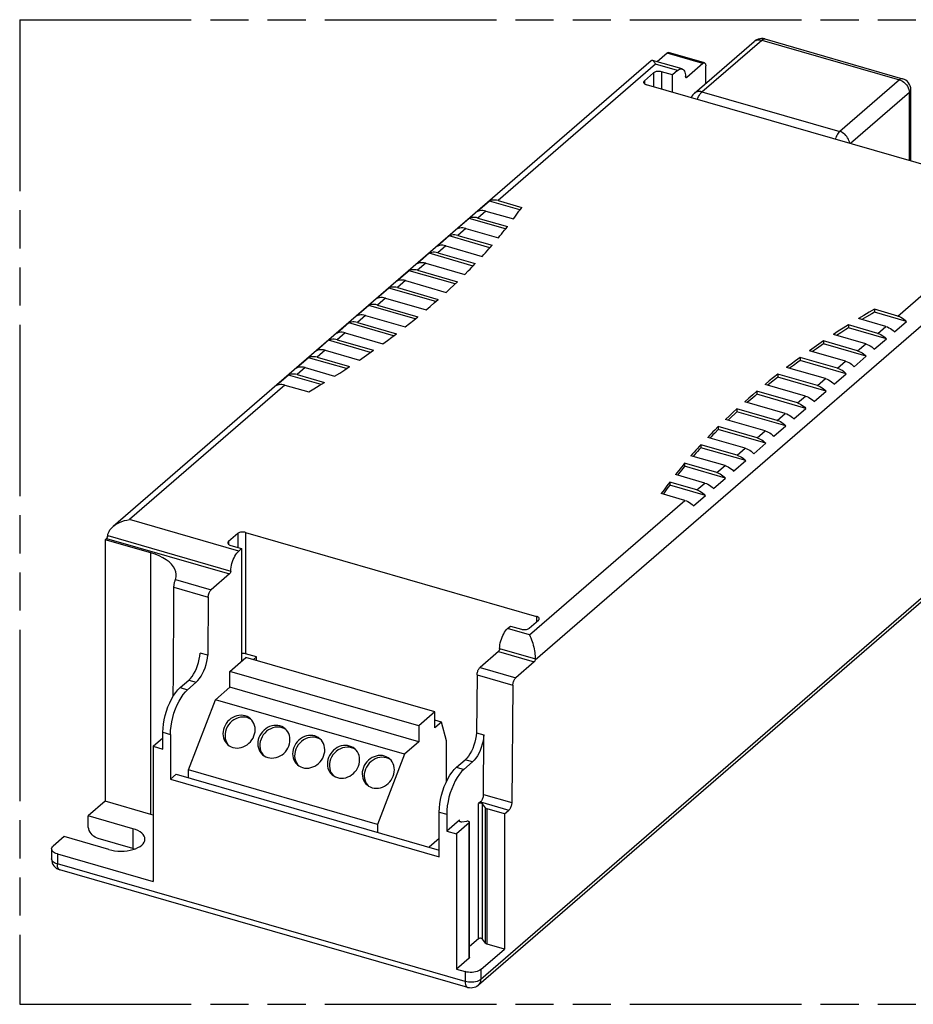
# Model space of a CAD drawing. Header units: millimetres. Extents: x 0 to 210, y 0 to 297.
# Tile 4 of 7: x 50 to 95, y 208 to 258. Entities that reach past the tile are written whole.
import ezdxf

# ---------------------------------------------------------------- set-up
doc = ezdxf.new("R2010")
doc.units = ezdxf.units.MM
doc.header["$LTSCALE"] = 19.36
doc.linetypes.add('PHANTOM', pattern=[0.8, 0.45, -0.05, 0.1, -0.05, 0.1, -0.05])
doc.layers.get('0').update_dxf_attribs({"linetype": 'CONTINUOUS'})
doc.layers.add('DEFAULT_3', color=7, linetype='PHANTOM')
doc.layers.add('Z_AXIS', color=7, linetype='CONTINUOUS')

msp = doc.modelspace()

# ---------------------------------------------------------------- linework, layer by layer
at = {"color": 7, "linetype": 'Continuous'}
for p, q in [((84.38257, 253.95514), (87.41417, 256.58058)), ((87.95753, 256.7), (94.9503, 254.68136)), ((84.88931, 255.48445), (83.0717, 256.00915)), ((82.1862, 255.59871), (54.86744, 231.93997)), ((82.99085, 255.98153), (82.48459, 255.5431)), ((83.26099, 254.87402), (82.70561, 255.03435)), ((83.52277, 255.10073), (83.26099, 254.87402)), ((84.80846, 255.45683), (83.98826, 254.74651)), ((84.96411, 254.45877), (84.9552, 255.3347)), ((82.30741, 254.981), (81.84101, 254.57708)), ((83.26114, 253.99883), (83.26099, 254.87402)), ((83.93287, 254.77296), (83.93108, 254.7905)), ((96.70724, 250.11728), (81.94771, 254.37799)), ((95.3716, 250.50284), (95.3716, 254.12123)), ((106.35364, 237.17349), (73.41414, 208.64705)), ((61.19841, 231.5889), (60.73201, 231.18499)), ((61.59661, 231.64225), (76.35614, 227.38154)), ((60.83871, 230.98589), (61.39409, 230.82556)), ((61.24743, 230.69855), (61.39409, 230.82556)), ((61.39409, 230.82556), (61.39409, 225.10466)), ((59.70089, 228.35383), (59.67147, 225.40952)), ((75.99643, 226.77853), (76.46283, 227.18244)), ((74.89619, 226.75849), (75.04285, 226.88551)), ((75.04285, 226.88551), (75.59824, 226.72518)), ((59.67147, 225.40952), (59.29281, 225.51883)), ((60.79546, 224.58624), (61.61166, 225.29308)), ((62.15199, 225.32223), (61.59661, 225.48256)), ((71.20462, 222.52383), (61.61166, 225.29308)), ((62.15199, 225.32223), (61.99166, 225.18339)), ((62.15199, 225.13711), (62.15199, 225.32223)), ((60.79546, 223.77841), (60.79546, 224.58624)), ((70.38842, 221.81699), (60.79546, 224.58624)), ((58.27533, 223.7654), (58.71524, 224.14638)), ((58.65399, 223.65609), (59.0939, 224.03707)), ((73.34965, 224.41377), (73.32024, 221.46946)), ((60.06671, 223.14729), (60.79546, 223.77841)), ((70.38842, 221.00916), (60.79546, 223.77841)), ((58.69666, 219.5878), (60.06671, 223.14729)), ((69.65967, 220.37804), (60.06671, 223.14729)), ((71.20462, 222.52383), (70.38842, 221.81699)), ((71.20462, 221.71601), (71.20462, 222.52383)), ((61.78294, 222.19809), (61.67735, 222.23797)), ((71.5436, 222.00957), (71.20462, 222.10742)), ((71.5436, 222.00957), (71.20462, 221.71601)), ((71.78762, 221.05965), (71.5436, 222.00957)), ((63.55006, 221.68796), (63.44448, 221.72785)), ((70.38842, 221.81699), (70.38842, 221.00916)), ((57.40083, 220.63507), (57.40083, 221.49338)), ((57.77949, 221.38407), (57.77949, 219.11205)), ((65.31719, 221.17784), (65.2116, 221.21772)), ((70.38842, 221.00916), (69.65967, 220.37804)), ((71.78762, 218.97668), (71.78762, 221.05965)), ((73.32024, 221.46946), (73.69638, 221.36088)), ((73.66618, 218.3375), (73.69638, 221.36088)), ((56.89593, 220.78081), (57.40083, 220.63506)), ((67.08431, 220.66771), (66.97873, 220.7076)), ((69.65967, 220.37804), (68.28962, 216.81855)), ((68.85144, 220.15759), (68.74585, 220.19747)), ((72.30276, 219.71603), (72.74267, 220.09701)), ((58.69666, 219.18388), (58.69666, 219.5878)), ((68.28962, 216.81855), (58.69666, 219.5878)), ((73.11882, 219.98842), (72.67891, 219.60745)), ((57.77949, 219.11205), (58.07099, 219.3645)), ((58.07099, 219.3645), (71.42788, 215.50869)), ((73.52045, 217.96325), (73.41207, 217.86939)), ((71.42825, 215.17199), (71.42573, 217.44474)), ((72.4529, 217.03873), (71.8044, 216.47711)), ((71.80441, 217.33543), (71.80441, 216.47711)), ((68.28962, 216.81855), (68.28962, 216.41463)), ((71.42722, 216.10251), (70.91312, 215.65729)), ((71.8044, 216.47711), (72.30929, 216.33136)), ((51.74887, 215.5684), (51.74887, 215.0635)), ((72.87078, 208.52762), (52.17018, 214.50337))]:
    msp.add_line(p, q, dxfattribs=at)
at = {"color": 9, "linetype": 'Continuous'}
for p, q in [((84.76424, 254.01933), (87.79584, 256.64476)), ((87.79584, 256.64476), (94.7886, 254.62613)), ((84.80846, 255.45683), (82.99085, 255.98153)), ((83.52277, 255.10073), (82.412, 255.42138)), ((82.70561, 255.03435), (82.70561, 254.1592)), ((81.84101, 254.57708), (81.84101, 254.43221)), ((82.30741, 254.981), (82.30741, 254.27415)), ((83.93572, 254.76168), (83.98826, 254.74651)), ((94.7886, 254.62613), (91.757, 252.00069)), ((84.76424, 254.01933), (91.757, 252.00069)), ((95.3716, 254.1211), (95.3716, 254.12123)), ((95.29349, 253.97548), (92.30562, 251.38791)), ((95.29349, 250.52539), (95.29349, 253.97548)), ((106.47687, 237.46845), (73.53737, 208.942)), ((61.19841, 231.5889), (61.19841, 230.88205)), ((61.59661, 231.64225), (61.59661, 225.48256)), ((60.73201, 231.18499), (60.73201, 231.04012)), ((76.35614, 227.38154), (76.35614, 227.09004)), ((58.71524, 224.14638), (59.09391, 224.03706)), ((58.27533, 223.7654), (58.654, 223.65609)), ((57.40083, 221.49338), (57.77949, 221.38407)), ((73.11882, 219.98842), (72.74015, 220.09774)), ((72.30024, 219.71676), (72.67891, 219.60745)), ((73.66618, 218.3375), (75.10765, 217.92138)), ((73.41207, 211.00285), (73.41207, 217.86939)), ((73.52045, 217.96325), (74.96192, 217.54714)), ((71.42573, 217.44474), (71.8044, 217.33543)), ((72.4529, 216.98124), (72.4529, 217.03873)), ((51.74909, 215.04746), (51.74887, 215.0635)), ((72.74098, 208.83531), (52.04037, 214.81106))]:
    msp.add_line(p, q, dxfattribs=at)
at = {"color": 7, "linetype": 'Continuous'}
for points in [[(87.69952, 256.71486), (87.61468, 256.69401), (87.5337, 256.66061), (87.45907, 256.61577), (87.41411, 256.58052)], [(87.95753, 256.7), (87.87309, 256.71773), (87.78651, 256.7228), (87.69952, 256.71486)], [(82.99085, 255.98153), (83.01366, 255.99812), (83.0354, 256.00803), (83.05632, 256.01127), (83.07169, 256.00914)], [(82.70561, 255.03435), (82.66378, 255.04426), (82.62047, 255.05069), (82.57511, 255.05364), (82.52939, 255.05307), (82.48443, 255.04887), (82.4413, 255.04127), (82.40113, 255.03033), (82.36481, 255.01644), (82.33372, 255.00004), (82.30741, 254.981)], [(83.52378, 255.10043), (83.57533, 255.13935), (83.62529, 255.16613), (83.67402, 255.18083), (83.72042, 255.18326), (83.75013, 255.17771)], [(83.75013, 255.17771), (83.76367, 255.17309), (83.80319, 255.15076), (83.83824, 255.11634), (83.86839, 255.07066), (83.89304, 255.01417), (83.91194, 254.948), (83.92456, 254.87361), (83.93108, 254.7905)], [(84.80948, 255.45654), (84.83229, 255.47313), (84.85403, 255.48304), (84.87495, 255.48628), (84.89032, 255.48415)], [(84.89032, 255.48415), (84.89432, 255.48284), (84.91161, 255.47256), (84.92648, 255.45594), (84.93849, 255.43315), (84.94745, 255.40494), (84.95298, 255.37222), (84.9552, 255.3347)], [(81.84101, 254.57708), (81.82118, 254.55617), (81.80833, 254.53451), (81.80243, 254.51183), (81.80201, 254.50421)], [(81.80201, 254.50421), (81.80356, 254.48897), (81.81196, 254.46649), (81.82716, 254.44493), (81.84904, 254.42485), (81.87683, 254.40668), (81.90962, 254.39114), (81.94771, 254.37799)], [(83.95694, 254.73522), (83.94935, 254.73903), (83.94212, 254.74705), (83.93651, 254.75854), (83.93287, 254.77296)], [(83.98927, 254.74622), (83.97816, 254.7385), (83.9678, 254.73472), (83.95804, 254.73494), (83.95694, 254.73522)], [(95.3716, 254.1211), (95.37138, 254.13727), (95.36195, 254.22685), (95.33876, 254.31413), (95.30217, 254.39715), (95.25279, 254.47396), (95.19163, 254.54249), (95.11996, 254.60091), (95.03955, 254.64746), (94.95041, 254.68133)], [(84.38243, 253.95502), (84.34787, 253.92252), (84.29783, 253.86423), (84.2557, 253.79953), (84.22234, 253.72948), (84.21996, 253.72204)], [(61.59661, 231.64225), (61.55477, 231.65217), (61.51146, 231.65859), (61.46611, 231.66154), (61.42039, 231.66098), (61.37543, 231.65678), (61.33229, 231.64918), (61.29213, 231.63824), (61.2558, 231.62434), (61.22472, 231.60795), (61.19841, 231.5889)], [(60.73201, 231.18499), (60.71218, 231.16407), (60.69933, 231.14242), (60.69342, 231.11974), (60.69301, 231.11211)], [(60.69301, 231.11211), (60.69455, 231.09688), (60.70295, 231.0744), (60.71816, 231.05283), (60.74004, 231.03275), (60.76783, 231.01459), (60.80062, 230.99905), (60.83871, 230.98589)], [(76.50183, 227.25532), (76.50029, 227.27055), (76.49189, 227.29303), (76.47669, 227.3146), (76.4548, 227.33468), (76.42701, 227.35284), (76.39423, 227.36839), (76.35614, 227.38154)], [(76.46283, 227.18244), (76.48266, 227.20336), (76.49552, 227.22501), (76.50142, 227.24769), (76.50183, 227.25532)], [(75.59824, 226.72518), (75.64007, 226.71526), (75.68338, 226.70884), (75.72873, 226.70589), (75.77446, 226.70645), (75.81942, 226.71065), (75.86255, 226.71825), (75.90271, 226.72919), (75.93904, 226.74309), (75.97012, 226.75948), (75.99643, 226.77853)], [(58.71524, 224.14638), (58.79963, 224.23026), (58.88058, 224.33103), (58.95888, 224.44995), (59.03222, 224.58318), (59.09893, 224.72838), (59.15786, 224.88225), (59.20753, 225.04196), (59.2472, 225.20367), (59.27547, 225.36204), (59.29281, 225.51883)], [(61.59661, 225.48256), (61.54348, 225.49445), (61.4889, 225.50084), (61.4318, 225.50169), (61.39409, 225.49863)], [(59.0939, 224.03707), (59.17829, 224.12095), (59.25925, 224.22172), (59.33754, 224.34064), (59.41088, 224.47387), (59.47759, 224.61907), (59.53652, 224.77294), (59.58619, 224.93265), (59.62587, 225.09436), (59.65414, 225.25273), (59.67147, 225.40952)], [(57.40083, 221.49338), (57.40853, 221.69941), (57.43063, 221.91122), (57.46749, 222.13069), (57.51799, 222.35219), (57.58162, 222.57193), (57.65697, 222.78624), (57.74303, 222.99128), (57.83808, 223.1838), (57.94071, 223.36016), (58.04899, 223.51778), (58.16023, 223.65238), (58.27533, 223.7654)], [(57.77949, 221.38407), (57.7872, 221.5901), (57.80929, 221.80191), (57.84615, 222.02138), (57.89665, 222.24288), (57.96028, 222.46262), (58.03563, 222.67693), (58.12169, 222.88197), (58.21674, 223.07449), (58.31937, 223.25085), (58.42766, 223.40847), (58.5389, 223.54307), (58.65399, 223.65609)], [(61.57429, 222.32723), (61.47189, 222.34893), (61.36774, 222.35644), (61.26093, 222.34965), (61.1542, 222.32892), (61.04938, 222.29424), (60.94821, 222.24654), (60.85253, 222.18633), (60.76382, 222.11492), (60.6838, 222.03328), (60.6136, 221.94303), (60.55468, 221.84552), (60.50777, 221.74257), (60.47398, 221.63584), (60.45355, 221.52722), (60.44719, 221.41854), (60.45464, 221.31164), (60.47614, 221.20842), (60.51096, 221.11053), (60.55886, 221.01981), (60.61868, 220.9376), (60.69268, 220.86296)], [(61.67735, 222.23797), (61.56525, 222.26093), (61.45146, 222.26703), (61.33481, 222.25608), (61.21882, 222.22865), (61.10592, 222.18482), (60.99828, 222.12596), (60.89828, 222.0528), (60.80771, 221.96726), (60.72871, 221.87071), (60.66254, 221.76541), (60.61095, 221.65329), (60.57454, 221.53678), (60.55453, 221.41816), (60.55083, 221.29987), (60.56402, 221.18437), (60.59334, 221.07388), (60.63867, 220.97086), (60.69862, 220.87713), (60.7498, 220.82011)], [(60.95593, 220.72067), (61.05833, 220.69897), (61.16247, 220.69145), (61.26928, 220.69824), (61.37602, 220.71897), (61.48083, 220.75366), (61.582, 220.80135), (61.67768, 220.86157), (61.76639, 220.93297), (61.84642, 221.01462), (61.91662, 221.10487), (61.97553, 221.20238), (62.02245, 221.30532), (62.05624, 221.41205), (62.07666, 221.52068), (62.08303, 221.62935), (62.07557, 221.73625), (62.05408, 221.83947), (62.01925, 221.93736), (61.97136, 222.02809), (61.91154, 222.1103), (61.83754, 222.18494)], [(61.83754, 222.18494), (61.75977, 222.24327), (61.67124, 222.29138), (61.57429, 222.32723)], [(61.87856, 222.14356), (61.87819, 222.14384), (61.78294, 222.19809)], [(63.34142, 221.8171), (63.23902, 221.8388), (63.13487, 221.84632), (63.02806, 221.83953), (62.92132, 221.8188), (62.81651, 221.78411), (62.71534, 221.73642), (62.61966, 221.6762), (62.53095, 221.6048), (62.45093, 221.52315), (62.38072, 221.4329), (62.32181, 221.33539), (62.27489, 221.23245), (62.2411, 221.12572), (62.22068, 221.01709), (62.21431, 220.90842), (62.22177, 220.80152), (62.24326, 220.6983), (62.27809, 220.60041), (62.32598, 220.50968), (62.3858, 220.42747), (62.4598, 220.35283)], [(63.44448, 221.72785), (63.33237, 221.75081), (63.21859, 221.7569), (63.10193, 221.74595), (62.98595, 221.71853), (62.87305, 221.6747), (62.76541, 221.61583), (62.66541, 221.54268), (62.57483, 221.45713), (62.49584, 221.36058), (62.42966, 221.25529), (62.37807, 221.14316), (62.34166, 221.02665), (62.32165, 220.90803), (62.31795, 220.78974), (62.33115, 220.67424), (62.36046, 220.56376), (62.40579, 220.46073), (62.46574, 220.367), (62.51693, 220.30998)], [(62.72305, 220.21054), (62.82545, 220.18884), (62.9296, 220.18133), (63.03641, 220.18812), (63.14314, 220.20885), (63.24796, 220.24353), (63.34913, 220.29123), (63.44481, 220.35144), (63.53352, 220.42285), (63.61354, 220.50449), (63.68374, 220.59474), (63.74266, 220.69225), (63.78957, 220.7952), (63.82336, 220.90193), (63.84379, 221.01055), (63.85015, 221.11923), (63.8427, 221.22613), (63.8212, 221.32935), (63.78638, 221.42724), (63.73849, 221.51796), (63.67866, 221.60017), (63.60467, 221.67481)], [(63.60467, 221.67481), (63.52689, 221.73315), (63.43837, 221.78125), (63.34142, 221.8171)], [(63.64569, 221.63343), (63.64532, 221.63372), (63.55006, 221.68796)], [(65.10854, 221.30698), (65.00614, 221.32868), (64.90199, 221.33619), (64.79518, 221.3294), (64.68845, 221.30867), (64.58363, 221.27399), (64.48246, 221.22629), (64.38678, 221.16608), (64.29807, 221.09467), (64.21805, 221.01303), (64.14785, 220.92278), (64.08893, 220.82527), (64.04202, 220.72232), (64.00823, 220.61559), (63.9878, 220.50697), (63.98144, 220.39829), (63.98889, 220.29139), (64.01039, 220.18817), (64.04521, 220.09028), (64.09311, 219.99956), (64.15293, 219.91735), (64.22693, 219.84271)], [(65.2116, 221.21772), (65.0995, 221.24068), (64.98571, 221.24678), (64.86906, 221.23583), (64.75307, 221.2084), (64.64017, 221.16457), (64.53253, 221.10571), (64.43253, 221.03255), (64.34196, 220.94701), (64.26296, 220.85046), (64.19679, 220.74516), (64.1452, 220.63304), (64.10879, 220.51653), (64.08878, 220.39791), (64.08508, 220.27962), (64.09827, 220.16412), (64.12759, 220.05363), (64.17292, 219.95061), (64.23287, 219.85688), (64.28405, 219.79986)], [(64.49018, 219.70042), (64.59258, 219.67872), (64.69672, 219.6712), (64.80353, 219.67799), (64.91027, 219.69872), (65.01508, 219.73341), (65.11625, 219.7811), (65.21193, 219.84132), (65.30064, 219.91272), (65.38067, 219.99437), (65.45087, 220.08462), (65.50978, 220.18213), (65.5567, 220.28507), (65.59049, 220.3918), (65.61091, 220.50043), (65.61728, 220.6091), (65.60982, 220.716), (65.58833, 220.81922), (65.5535, 220.91711), (65.50561, 221.00784), (65.44579, 221.09005), (65.37179, 221.16469)], [(65.37179, 221.16469), (65.29402, 221.22302), (65.20549, 221.27113), (65.10854, 221.30698)], [(65.41281, 221.12331), (65.41244, 221.12359), (65.31719, 221.17784)], [(73.32024, 221.46946), (73.30264, 221.31128), (73.27418, 221.15216), (73.23441, 220.99049), (73.18469, 220.83116), (73.12576, 220.67758), (73.05908, 220.53268), (72.9858, 220.39974), (72.90761, 220.28111), (72.82683, 220.18062), (72.74267, 220.09701)], [(73.69638, 221.36088), (73.67878, 221.20269), (73.65032, 221.04358), (73.61055, 220.8819), (73.56083, 220.72258), (73.5019, 220.56899), (73.43522, 220.42409), (73.36195, 220.29116), (73.28376, 220.17252), (73.20297, 220.07204), (73.11882, 219.98842)], [(60.69268, 220.86296), (60.77045, 220.80462), (60.85897, 220.75652), (60.95593, 220.72067)], [(66.87567, 220.79685), (66.77327, 220.81855), (66.66912, 220.82607), (66.56231, 220.81928), (66.45557, 220.79855), (66.35076, 220.76386), (66.24959, 220.71617), (66.15391, 220.65595), (66.0652, 220.58455), (65.98518, 220.5029), (65.91497, 220.41265), (65.85606, 220.31514), (65.80914, 220.2122), (65.77535, 220.10547), (65.75493, 219.99684), (65.74856, 219.88817), (65.75602, 219.78127), (65.77751, 219.67805), (65.81234, 219.58016), (65.86023, 219.48943), (65.92005, 219.40722), (65.99405, 219.33258)], [(66.97873, 220.7076), (66.86662, 220.73056), (66.75283, 220.73665), (66.63618, 220.7257), (66.5202, 220.69828), (66.4073, 220.65445), (66.29966, 220.59558), (66.19966, 220.52243), (66.10908, 220.43688), (66.03009, 220.34033), (65.96391, 220.23504), (65.91232, 220.12291), (65.87591, 220.0064), (65.8559, 219.88778), (65.8522, 219.76949), (65.8654, 219.65399), (65.89471, 219.54351), (65.94004, 219.44048), (65.99999, 219.34675), (66.05118, 219.28973)], [(66.2573, 219.19029), (66.3597, 219.16859), (66.46385, 219.16108), (66.57066, 219.16787), (66.67739, 219.1886), (66.78221, 219.22328), (66.88338, 219.27098), (66.97906, 219.33119), (67.06777, 219.4026), (67.14779, 219.48424), (67.21799, 219.57449), (67.27691, 219.672), (67.32382, 219.77495), (67.35761, 219.88168), (67.37804, 219.9903), (67.3844, 220.09898), (67.37695, 220.20588), (67.35545, 220.3091), (67.32063, 220.40699), (67.27274, 220.49771), (67.21291, 220.57992), (67.13891, 220.65456)], [(67.13891, 220.65456), (67.06114, 220.7129), (66.97262, 220.761), (66.87567, 220.79685)], [(67.17994, 220.61318), (67.17957, 220.61347), (67.08431, 220.66771)], [(62.4598, 220.35283), (62.53757, 220.2945), (62.6261, 220.24639), (62.72305, 220.21054)], [(68.64279, 220.28673), (68.54039, 220.30843), (68.43624, 220.31594), (68.32943, 220.30915), (68.2227, 220.28842), (68.11788, 220.25374), (68.01671, 220.20604), (67.92103, 220.14583), (67.83232, 220.07442), (67.7523, 219.99278), (67.6821, 219.90253), (67.62318, 219.80502), (67.57627, 219.70207), (67.54248, 219.59534), (67.52205, 219.48672), (67.51569, 219.37804), (67.52314, 219.27114), (67.54464, 219.16792), (67.57946, 219.07003), (67.62736, 218.97931), (67.68718, 218.8971), (67.76118, 218.82246)], [(68.74585, 220.19747), (68.63375, 220.22043), (68.51996, 220.22653), (68.40331, 220.21558), (68.28732, 220.18815), (68.17442, 220.14432), (68.06678, 220.08546), (67.96678, 220.0123), (67.87621, 219.92676), (67.79721, 219.83021), (67.73104, 219.72491), (67.67945, 219.61279), (67.64304, 219.49628), (67.62303, 219.37766), (67.61933, 219.25937), (67.63252, 219.14387), (67.66184, 219.03338), (67.70717, 218.93036), (67.76712, 218.83663), (67.8183, 218.77961)], [(68.02443, 218.68017), (68.12683, 218.65847), (68.23097, 218.65095), (68.33778, 218.65774), (68.44452, 218.67847), (68.54933, 218.71316), (68.6505, 218.76085), (68.74618, 218.82107), (68.83489, 218.89247), (68.91492, 218.97412), (68.98512, 219.06437), (69.04403, 219.16188), (69.09095, 219.26482), (69.12474, 219.37155), (69.14516, 219.48018), (69.15153, 219.58885), (69.14407, 219.69575), (69.12258, 219.79897), (69.08775, 219.89686), (69.03986, 219.98759), (68.98004, 220.0698), (68.90604, 220.14444)], [(68.90604, 220.14444), (68.82827, 220.20277), (68.73974, 220.25088), (68.64279, 220.28673)], [(68.94706, 220.10306), (68.94669, 220.10334), (68.85144, 220.15759)], [(64.22693, 219.84271), (64.3047, 219.78437), (64.39322, 219.73627), (64.49018, 219.70042)], [(71.42826, 217.44401), (71.43596, 217.65004), (71.45806, 217.86185), (71.49492, 218.08132), (71.54542, 218.30282), (71.60905, 218.52256), (71.6844, 218.73687), (71.77046, 218.94191), (71.86551, 219.13443), (71.96814, 219.31079), (72.07642, 219.46841), (72.18766, 219.60301), (72.30276, 219.71603)], [(72.67891, 219.60745), (72.56381, 219.49443), (72.45257, 219.35982), (72.34429, 219.20221), (72.24166, 219.02585), (72.1466, 218.83332), (72.06054, 218.62829), (71.98519, 218.41397), (71.92157, 218.19423), (71.87106, 217.97273), (71.8342, 217.75326), (71.81211, 217.54145), (71.80441, 217.33543)], [(65.99405, 219.33258), (66.07182, 219.27425), (66.16035, 219.22614), (66.2573, 219.19029)], [(67.76118, 218.82246), (67.83895, 218.76412), (67.92747, 218.71602), (68.02443, 218.68017)], [(73.66618, 218.3375), (73.66395, 218.29612), (73.65843, 218.25383), (73.64947, 218.21011), (73.63746, 218.16652), (73.62259, 218.12413), (73.6053, 218.08391), (73.58593, 218.04692), (73.56501, 218.01392), (73.54326, 217.98617), (73.52045, 217.96325)], [(73.62261, 217.86018), (73.61038, 217.87224), (73.59404, 217.88218), (73.57304, 217.89016), (73.54908, 217.89569), (73.5232, 217.89826), (73.49682, 217.89797), (73.4713, 217.89461), (73.44784, 217.88857), (73.42831, 217.8802), (73.41207, 217.86939)], [(72.4529, 217.03873), (72.44229, 217.02629), (72.43756, 217.01364), (72.43731, 217.00958)], [(72.43731, 217.00958), (72.43883, 217.00047), (72.44577, 216.98774), (72.45846, 216.97617), (72.47586, 216.96625), (72.49741, 216.95864)], [(72.49741, 216.95864), (72.52174, 216.95353), (72.54712, 216.95143), (72.57413, 216.95216)], [(51.74887, 215.06364), (51.74909, 215.04746), (51.75852, 214.95789), (51.78171, 214.8706), (51.8183, 214.78758), (51.86768, 214.71078), (51.92884, 214.64224), (52.00051, 214.58383), (52.08092, 214.53728), (52.17006, 214.50341)], [(73.41433, 208.64722), (73.39946, 208.63475), (73.33639, 208.59024), (73.26772, 208.55432), (73.1944, 208.52769), (73.11769, 208.51101), (73.03888, 208.50479), (72.95944, 208.50935), (72.88086, 208.52481), (72.87068, 208.52765)]]:
    msp.add_lwpolyline(points, dxfattribs=at)
at = {"color": 9, "linetype": 'Continuous'}
for points in [[(87.43966, 256.60054), (87.48963, 256.6297), (87.54483, 256.65041), (87.60422, 256.6623), (87.66664, 256.66525), (87.73087, 256.65932), (87.79584, 256.64476)], [(87.79584, 256.64476), (87.84144, 256.67804), (87.88591, 256.69806), (87.92817, 256.70434), (87.95753, 256.7)], [(94.9503, 254.68136), (94.93352, 254.68481), (94.89923, 254.68416), (94.86319, 254.67391), (94.82611, 254.65441), (94.7886, 254.62613)], [(94.7886, 254.62613), (94.86758, 254.59711), (94.94462, 254.55638), (95.01782, 254.50493), (95.08537, 254.44403), (95.14561, 254.37518), (95.19707, 254.30009), (95.23846, 254.22058), (95.26878, 254.13864), (95.28728, 254.05626), (95.29349, 253.97548)], [(84.76424, 254.01933), (84.69927, 254.03389), (84.63504, 254.03982), (84.57262, 254.03687), (84.51323, 254.02497), (84.45803, 254.00427), (84.40806, 253.97511), (84.38257, 253.95514)], [(84.53659, 253.63064), (84.55811, 253.69294), (84.5929, 253.77452), (84.6319, 253.84969), (84.67416, 253.91661), (84.71863, 253.97362), (84.76424, 254.01933)], [(95.29349, 253.97548), (95.3268, 254.00918), (95.35127, 254.04493), (95.36635, 254.0822), (95.3716, 254.1211)], [(91.757, 252.00069), (91.71884, 251.96329), (91.68132, 251.91784), (91.64509, 251.86508), (91.61079, 251.80597), (91.57906, 251.74162), (91.55039, 251.67304), (91.52902, 251.6121)], [(92.25863, 251.40148), (92.2577, 251.41622), (92.24508, 251.48409), (92.22412, 251.55257), (92.19508, 251.62034), (92.15844, 251.68612), (92.11485, 251.74867), (92.06519, 251.80675), (92.01024, 251.85949), (91.95084, 251.90604), (91.88809, 251.94554), (91.8231, 251.97726), (91.757, 252.00069)], [(52.04037, 214.81106), (51.96474, 214.83706), (51.89821, 214.86868), (51.84242, 214.90513), (51.79878, 214.9455), (51.76837, 214.98875), (51.7519, 215.03383)], [(52.17006, 214.50341), (52.16118, 214.5064), (52.12625, 214.52755), (52.0964, 214.56196), (52.07235, 214.60882), (52.05473, 214.66697), (52.04398, 214.73494), (52.04037, 214.81106)], [(73.53737, 208.942), (73.48555, 208.90431), (73.42258, 208.87113), (73.35, 208.84328), (73.2696, 208.82145), (73.18337, 208.80619), (73.09342, 208.79785), (73.00196, 208.79665), (72.91126, 208.80262), (72.82355, 208.81561), (72.74098, 208.83531)], [(72.74098, 208.83531), (72.74446, 208.76045), (72.75494, 208.69301), (72.77231, 208.63473), (72.79618, 208.58747), (72.82585, 208.55267), (72.86064, 208.5311), (72.87068, 208.52765)], [(73.41433, 208.64722), (73.44176, 208.67396), (73.4831, 208.72995), (73.51319, 208.7946), (73.53133, 208.86586), (73.53737, 208.942)]]:
    msp.add_lwpolyline(points, dxfattribs=at)
at = {"layer": 'DEFAULT_3', "color": 91, "linetype": 'PHANTOM', "true_color": 0x80ff80}
for p, q in [((50.12864, 257.68), (50.12864, 207.68)), ((50.12864, 257.68), (150.12864, 257.68)), ((50.12864, 207.68), (150.12864, 207.68))]:
    msp.add_line(p, q, dxfattribs=at)
at = {"layer": 'Z_AXIS', "color": 7, "linetype": 'Continuous'}
for p, q in [((83.75015, 255.17776), (82.24636, 255.61187)), ((73.97365, 248.46697), (73.3615, 247.93684)), ((75.52419, 248.01937), (73.97365, 248.46697)), ((74.4109, 248.49222), (75.61351, 248.14506)), ((75.47438, 247.9499), (75.54429, 248.04741)), ((75.54429, 248.04741), (75.61351, 248.14506)), ((72.9534, 247.58341), (72.34125, 247.05327)), ((74.79387, 247.05211), (72.9534, 247.58341)), ((73.39065, 247.60866), (74.8914, 247.17543)), ((73.79875, 247.96208), (75.1879, 247.56107)), ((72.7785, 247.07852), (74.42766, 246.60245)), ((74.81578, 247.07959), (74.8914, 247.17543)), ((71.93315, 246.69985), (71.321, 246.16971)), ((74.00033, 246.10311), (71.93315, 246.69985)), ((72.3704, 246.72509), (74.10593, 246.22409)), ((71.75825, 246.19496), (73.60461, 245.66196)), ((74.02401, 246.13004), (74.10593, 246.22409)), ((70.9129, 245.81629), (70.30075, 245.28615)), ((73.1444, 245.17211), (70.9129, 245.81629)), ((71.35015, 245.84153), (73.25798, 245.29079)), ((70.738, 245.31139), (72.7195, 244.73939)), ((73.16983, 245.1985), (73.25798, 245.29079)), ((69.89265, 244.93272), (69.2805, 244.40259)), ((72.22669, 244.25895), (69.89265, 244.93272)), ((70.3299, 244.95797), (72.34819, 244.37534)), ((72.7195, 244.73939), (72.90155, 244.92256)), ((68.8724, 244.04916), (68.26025, 243.51902)), ((71.24758, 243.36351), (68.8724, 244.04916)), ((69.30965, 244.07441), (71.37696, 243.47763)), ((69.71775, 244.42783), (71.77281, 243.83459)), ((71.77281, 243.83459), (71.9671, 244.01417)), ((71.9671, 244.01417), (72.1589, 244.19443)), ((72.1589, 244.19443), (72.34819, 244.37534)), ((68.6975, 243.54427), (70.76481, 242.94749)), ((67.85215, 243.1656), (67.24, 242.63546)), ((70.2072, 242.48576), (67.85215, 243.1656)), ((68.2894, 243.19084), (70.34446, 242.5976)), ((70.76481, 242.94749), (70.97131, 243.12349)), ((70.97131, 243.12349), (71.17536, 243.30021)), ((71.17536, 243.30021), (71.37696, 243.47763)), ((67.67725, 242.66071), (69.69554, 242.07808)), ((70.13056, 242.42368), (70.34446, 242.5976)), ((92.97871, 242.66121), (92.71472, 242.50151)), ((94.09544, 242.10293), (92.71472, 242.50151)), ((93.11155, 242.58924), (92.88399, 242.45265)), ((93.24495, 242.81998), (92.97871, 242.66121)), ((93.51341, 242.9778), (93.24495, 242.81998)), ((93.51341, 242.9778), (93.51341, 242.82633)), ((94.70759, 242.63307), (93.51341, 242.9778)), ((95.14484, 242.35538), (93.51341, 242.82633)), ((66.8319, 242.28204), (66.21975, 241.7519)), ((69.10549, 241.62571), (66.8319, 242.28204)), ((67.26915, 242.30728), (69.25065, 241.73527)), ((69.69554, 242.07808), (69.91425, 242.2505)), ((69.91425, 242.2505), (70.13056, 242.42368)), ((91.93923, 242.01876), (91.68571, 241.85632)), ((92.19502, 242.1803), (91.93923, 242.01876)), ((93.68734, 241.74951), (92.19502, 242.1803)), ((92.19502, 242.1803), (92.19502, 242.02883)), ((94.12459, 241.47182), (92.19502, 242.02883)), ((94.53269, 241.82524), (95.14484, 242.35538)), ((66.657, 241.77714), (68.56483, 241.2264)), ((68.79579, 241.39523), (69.0244, 241.56486)), ((69.0244, 241.56486), (69.25065, 241.73527)), ((91.68571, 241.85632), (91.43446, 241.69301)), ((93.07519, 241.21937), (91.43446, 241.69301)), ((91.81218, 241.78619), (91.59559, 241.64649)), ((65.81165, 241.39847), (65.1995, 240.86834)), ((67.94216, 240.78345), (65.81165, 241.39847)), ((66.2489, 241.42372), (68.09526, 240.89072)), ((68.56483, 241.2264), (68.79579, 241.39523)), ((90.45568, 241.03326), (90.21701, 240.86637)), ((90.69668, 241.19931), (90.45568, 241.03326)), ((90.93999, 241.36452), (90.69668, 241.19931)), ((90.93999, 241.36452), (90.93999, 241.21305)), ((92.66709, 240.86594), (90.93999, 241.36452)), ((93.10434, 240.58825), (90.93999, 241.21305)), ((93.51244, 240.94168), (94.12459, 241.47182)), ((64.7914, 240.51491), (64.17925, 239.98477)), ((66.71668, 239.95913), (64.7914, 240.51491)), ((65.22865, 240.54016), (66.87781, 240.06409)), ((65.63675, 240.89358), (67.37228, 240.39258)), ((67.37228, 240.39258), (67.61559, 240.55778)), ((67.61559, 240.55778), (67.85659, 240.72383)), ((67.85659, 240.72383), (68.09526, 240.89072)), ((89.74744, 240.53069), (89.51648, 240.36186)), ((91.64684, 239.98238), (89.74744, 240.53069)), ((89.74744, 240.53069), (89.74744, 240.37923)), ((92.05494, 240.33581), (90.21701, 240.86637)), ((90.57589, 240.96492), (90.37011, 240.82218)), ((92.49219, 240.05812), (93.10434, 240.58825)), ((64.6165, 240.01002), (66.11725, 239.57679)), ((66.62656, 239.90077), (66.87781, 240.06409)), ((89.28787, 240.19224), (89.06162, 240.02182)), ((91.03469, 239.45224), (89.06162, 240.02182)), ((89.40188, 240.12568), (89.20678, 239.97992)), ((89.51648, 240.36186), (89.28787, 240.19224)), ((92.08409, 239.70469), (89.74744, 240.37923)), ((63.77115, 239.63135), (63.159, 239.10121)), ((65.42828, 239.15298), (63.77115, 239.63135)), ((64.2084, 239.65659), (65.59755, 239.25558)), ((66.11725, 239.57679), (66.37304, 239.73833)), ((66.37304, 239.73833), (66.62656, 239.90077)), ((88.39802, 239.50659), (88.18171, 239.33342)), ((88.61673, 239.67902), (88.39802, 239.50659)), ((88.61673, 239.67902), (88.61673, 239.52755)), ((90.62659, 239.09882), (88.61673, 239.67902)), ((91.06384, 238.82113), (88.61673, 239.52755)), ((91.47194, 239.17455), (92.08409, 239.70469)), ((63.59625, 239.12646), (64.79886, 238.77929)), ((65.06732, 238.93712), (65.33356, 239.09588)), ((65.33356, 239.09588), (65.59755, 239.25558)), ((88.18171, 239.33342), (87.96781, 239.15949)), ((90.01444, 238.56868), (87.96781, 239.15949)), ((88.28957, 239.26863), (88.10507, 239.11987)), ((64.79886, 238.77929), (65.06732, 238.93712)), ((87.34097, 238.6336), (87.13691, 238.45689)), ((87.54746, 238.8096), (87.34097, 238.6336)), ((89.60634, 238.21526), (87.54746, 238.8096)), ((87.54746, 238.8096), (87.54746, 238.65814)), ((90.04359, 237.93757), (87.54746, 238.65814)), ((90.45169, 238.29099), (91.06384, 238.82113)), ((87.13691, 238.45689), (86.93531, 238.27947)), ((88.99419, 237.68512), (86.93531, 238.27947)), ((87.23863, 238.39386), (87.06469, 238.24212)), ((86.15337, 237.56267), (85.96408, 237.38175)), ((86.24896, 237.50141), (86.08558, 237.34668)), ((86.34517, 237.74292), (86.15337, 237.56267)), ((86.53946, 237.92251), (86.34517, 237.74292)), ((86.53946, 237.92251), (86.53946, 237.77104)), ((88.58609, 237.33169), (86.53946, 237.92251)), ((89.02334, 237.054), (86.53946, 237.77104)), ((89.43144, 237.40743), (90.04359, 237.93757)), ((85.59277, 237.01771), (85.41072, 236.83453)), ((87.56584, 236.44813), (85.59277, 237.01771)), ((85.59277, 237.01771), (85.59277, 236.86624)), ((87.97394, 236.80156), (85.96408, 237.38175)), ((88.41119, 236.52387), (89.02334, 237.054)), ((85.59277, 236.86624), (85.41072, 236.68306)), ((88.00309, 236.17044), (85.59277, 236.86624)), ((86.54559, 235.56457), (84.70766, 236.09514)), ((84.70766, 236.09514), (84.70766, 235.94367)), ((86.95369, 235.91799), (85.05429, 236.46631)), ((87.39094, 235.6403), (88.00309, 236.17044)), ((85.93344, 235.03443), (84.20634, 235.533)), ((86.98284, 235.28688), (84.70766, 235.94367)), ((83.88461, 235.15465), (83.88461, 235.00318)), ((85.52534, 234.68101), (83.88461, 235.15465)), ((85.96259, 234.40332), (83.88461, 235.00318)), ((86.37069, 234.75674), (86.98284, 235.28688)), ((84.91319, 234.15087), (83.42087, 234.58167)), ((84.50509, 233.79744), (83.12437, 234.19603)), ((83.12437, 234.19603), (83.12437, 234.04456)), ((84.94234, 233.51975), (83.12437, 234.04456)), ((85.35044, 233.87318), (85.96259, 234.40332)), ((83.89294, 233.26731), (82.69876, 233.61204)), ((84.33019, 232.98962), (84.94234, 233.51975)), ((54.53793, 231.34058), (54.45981, 231.27292)), ((54.45981, 231.27292), (54.45981, 217.99424)), ((56.78182, 230.60261), (54.45981, 231.27292)), ((60.78194, 229.53809), (59.84662, 228.72808)), ((74.4307, 225.59803), (73.49538, 224.78802)), ((76.24832, 225.07333), (75.313, 224.26332)), ((75.16727, 223.88907), (75.10765, 217.92138)), ((56.89593, 220.78081), (57.40083, 221.21807)), ((56.89593, 220.78081), (56.89593, 213.91427)), ((57.77949, 219.11205), (71.42825, 215.17199)), ((54.45981, 217.99424), (53.60513, 217.25407)), ((56.78182, 217.32393), (54.45981, 217.99424)), ((73.77583, 217.64971), (73.62261, 217.86018)), ((74.73281, 217.34872), (73.85632, 217.60174)), ((74.73281, 217.34872), (74.96192, 217.54714)), ((53.60513, 216.74918), (53.60513, 217.25407)), ((55.87715, 216.59819), (53.60513, 217.25407)), ((56.89593, 217.28651), (56.78182, 217.32393)), ((74.73281, 217.34872), (74.73281, 210.48218)), ((72.95234, 216.88825), (72.30929, 216.33136)), ((72.57413, 216.95216), (72.83112, 216.97482)), ((72.96796, 210.05086), (72.96796, 216.88825)), ((52.38083, 216.19379), (51.82698, 215.71415)), ((54.65285, 215.53792), (52.38083, 216.19379)), ((55.87715, 215.58841), (54.11002, 216.09853)), ((72.30929, 216.33136), (72.30929, 209.46482)), ((55.95253, 215.56315), (55.87715, 215.58841)), ((52.04037, 215.31595), (56.89593, 213.91427)), ((73.41207, 211.00285), (72.96796, 210.61824)), ((73.77583, 210.78316), (73.62261, 210.99364)), ((74.73281, 210.48218), (73.85632, 210.7352)), ((72.95234, 210.02171), (72.30929, 209.46482)), ((73.53737, 209.4469), (74.73281, 210.48218)), ((72.30929, 209.46482), (72.74098, 209.3402))]:
    msp.add_line(p, q, dxfattribs=at)
at = {"layer": 'Z_AXIS', "color": 9, "linetype": 'Continuous'}
for p, q in [((82.412, 255.42138), (74.4109, 248.49222)), ((94.70759, 242.63307), (102.7087, 249.56223)), ((76.29881, 225.16754), (103.83054, 249.01073)), ((73.79875, 247.96208), (73.39065, 247.60866)), ((72.7785, 247.07852), (72.3704, 246.72509)), ((71.75825, 246.19496), (71.35015, 245.84153)), ((70.738, 245.31139), (70.3299, 244.95797)), ((69.71775, 244.42783), (69.30965, 244.07441)), ((68.6975, 243.54427), (68.2894, 243.19084)), ((67.67725, 242.66071), (67.26915, 242.30728)), ((93.68734, 241.74951), (94.09544, 242.10293)), ((66.657, 241.77714), (66.2489, 241.42372)), ((92.66709, 240.86594), (93.07519, 241.21937)), ((65.63675, 240.89358), (65.22865, 240.54016)), ((64.6165, 240.01002), (64.2084, 239.65659)), ((91.64684, 239.98238), (92.05494, 240.33581)), ((63.59625, 239.12646), (55.71027, 232.29699)), ((90.62659, 239.09882), (91.03469, 239.45224)), ((89.60634, 238.21526), (90.01444, 238.56868)), ((88.58609, 237.33169), (88.99419, 237.68512)), ((87.56584, 236.44813), (87.97394, 236.80156)), ((86.54559, 235.56457), (86.95369, 235.91799)), ((85.52534, 234.68101), (85.93344, 235.03443)), ((84.50509, 233.79744), (84.91319, 234.15087)), ((76.00696, 226.43784), (83.89294, 233.26731)), ((61.24743, 230.69855), (55.71027, 232.29699)), ((54.53793, 231.34058), (60.78194, 229.53809)), ((54.59749, 231.48524), (60.84012, 229.68315)), ((56.78182, 217.32393), (56.78182, 230.60261)), ((58.03157, 229.25203), (59.84662, 228.72808)), ((57.9596, 228.8565), (59.70089, 228.35383)), ((76.00696, 226.43784), (74.89619, 226.75849)), ((74.4307, 225.59803), (76.24832, 225.07333)), ((74.48889, 225.74309), (76.30512, 225.21879)), ((73.49538, 224.78802), (75.313, 224.26332)), ((73.34965, 224.41377), (75.16727, 223.88907)), ((73.62261, 210.99364), (73.62261, 217.86018)), ((73.77583, 210.78316), (73.77583, 217.64971)), ((73.85632, 210.7352), (73.85632, 217.60174)), ((55.87715, 216.59819), (55.87715, 215.58841)), ((72.95234, 210.02171), (72.95234, 216.88825)), ((52.04037, 215.31595), (52.04037, 214.81106)), ((72.74098, 209.3402), (72.74098, 208.83531)), ((73.53737, 209.4469), (73.53737, 208.942))]:
    msp.add_line(p, q, dxfattribs=at)
at = {"layer": 'Z_AXIS', "color": 7, "linetype": 'Continuous'}
for points in [[(82.24625, 255.61186), (82.23723, 255.61392), (82.21516, 255.61356), (82.1947, 255.60509), (82.1862, 255.59871)], [(82.412, 255.42138), (82.38713, 255.46571), (82.36157, 255.50534), (82.33596, 255.54002), (82.3104, 255.56884), (82.28517, 255.59118), (82.26066, 255.60637), (82.24625, 255.61186)], [(74.4109, 248.49222), (74.33182, 248.51055), (74.25476, 248.51983), (74.17931, 248.52002), (74.10674, 248.51123), (74.03833, 248.49356), (73.97365, 248.46697)], [(73.39065, 247.60866), (73.31157, 247.62699), (73.23451, 247.63627), (73.15906, 247.63646), (73.08649, 247.62767), (73.01808, 247.61), (72.9534, 247.58341)], [(73.79875, 247.96208), (73.71967, 247.98041), (73.64261, 247.98969), (73.56716, 247.98989), (73.49459, 247.9811), (73.42618, 247.96342), (73.3615, 247.93684)], [(75.1879, 247.56107), (75.26055, 247.65809), (75.33251, 247.75523), (75.40379, 247.8525), (75.47438, 247.9499)], [(72.7785, 247.07852), (72.69942, 247.09685), (72.62236, 247.10613), (72.54691, 247.10632), (72.47434, 247.09753), (72.40593, 247.07986), (72.34125, 247.05327)], [(74.42766, 246.60245), (74.50662, 246.69761), (74.58491, 246.7929), (74.66254, 246.88833), (74.73949, 246.9839), (74.81578, 247.07959)], [(72.3704, 246.72509), (72.29132, 246.74343), (72.21426, 246.75271), (72.13881, 246.7529), (72.06624, 246.74411), (71.99783, 246.72644), (71.93315, 246.69985)], [(71.75825, 246.19496), (71.67917, 246.21329), (71.60211, 246.22257), (71.52666, 246.22276), (71.45409, 246.21397), (71.38568, 246.1963), (71.321, 246.16971)], [(73.60461, 245.66196), (73.6898, 245.75528), (73.77433, 245.84875), (73.85821, 245.94237), (73.94144, 246.03613), (74.02401, 246.13004)], [(71.35015, 245.84153), (71.27107, 245.85986), (71.19401, 245.86914), (71.11856, 245.86934), (71.04599, 245.86055), (70.97758, 245.84287), (70.9129, 245.81629)], [(70.738, 245.31139), (70.65892, 245.32973), (70.58186, 245.33901), (70.50641, 245.3392), (70.43384, 245.33041), (70.36543, 245.31274), (70.30075, 245.28615)], [(72.90155, 244.92256), (72.99161, 245.01439), (73.08104, 245.10637), (73.16983, 245.1985)], [(70.3299, 244.95797), (70.25082, 244.9763), (70.17376, 244.98558), (70.09831, 244.98577), (70.02574, 244.97698), (69.95733, 244.95931), (69.89265, 244.93272)], [(69.30965, 244.07441), (69.23057, 244.09274), (69.15351, 244.10202), (69.07806, 244.10221), (69.00549, 244.09342), (68.93708, 244.07575), (68.8724, 244.04916)], [(69.71775, 244.42783), (69.63867, 244.44616), (69.56161, 244.45544), (69.48616, 244.45564), (69.41359, 244.44685), (69.34518, 244.42917), (69.2805, 244.40259)], [(68.6975, 243.54427), (68.61842, 243.5626), (68.54136, 243.57188), (68.46591, 243.57208), (68.39334, 243.56328), (68.32493, 243.54561), (68.26025, 243.51902)], [(68.2894, 243.19084), (68.21032, 243.20918), (68.13326, 243.21846), (68.05781, 243.21865), (67.98524, 243.20986), (67.91683, 243.19219), (67.85215, 243.1656)], [(67.67725, 242.66071), (67.59817, 242.67904), (67.52111, 242.68832), (67.44566, 242.68851), (67.37309, 242.67972), (67.30468, 242.66205), (67.24, 242.63546)], [(93.51341, 242.82633), (93.3789, 242.74754), (93.11155, 242.58924)], [(94.70759, 242.63307), (94.78668, 242.60574), (94.86373, 242.57053), (94.93919, 242.52716), (95.01176, 242.47647), (95.08017, 242.41931), (95.14484, 242.35538)], [(67.26915, 242.30728), (67.19007, 242.32561), (67.11301, 242.33489), (67.03756, 242.33509), (66.96499, 242.3263), (66.89658, 242.30862), (66.8319, 242.28204)], [(92.19502, 242.02883), (92.06684, 241.94817), (91.81218, 241.78619)], [(94.09544, 242.10293), (94.17453, 242.0756), (94.25158, 242.0404), (94.32704, 241.99703), (94.39961, 241.94634), (94.46802, 241.88917), (94.53269, 241.82524)], [(66.657, 241.77714), (66.57792, 241.79548), (66.50086, 241.80476), (66.42541, 241.80495), (66.35284, 241.79616), (66.28443, 241.77849), (66.21975, 241.7519)], [(93.68734, 241.74951), (93.76643, 241.72218), (93.84348, 241.68697), (93.91894, 241.6436), (93.99151, 241.59291), (94.05992, 241.53574), (94.12459, 241.47182)], [(66.2489, 241.42372), (66.16982, 241.44205), (66.09276, 241.45133), (66.01731, 241.45153), (65.94474, 241.44273), (65.87633, 241.42506), (65.81165, 241.39847)], [(90.93999, 241.21305), (90.81805, 241.13055), (90.57589, 240.96492)], [(93.07519, 241.21937), (93.15428, 241.19204), (93.23133, 241.15683), (93.30679, 241.11346), (93.37936, 241.06277), (93.44777, 241.00561), (93.51244, 240.94168)], [(65.22865, 240.54016), (65.14957, 240.55849), (65.07251, 240.56777), (64.99706, 240.56796), (64.92449, 240.55917), (64.85608, 240.5415), (64.7914, 240.51491)], [(65.63675, 240.89358), (65.55767, 240.91191), (65.48061, 240.92119), (65.40516, 240.92139), (65.33259, 240.9126), (65.26418, 240.89492), (65.1995, 240.86834)], [(92.66709, 240.86594), (92.74618, 240.83862), (92.82323, 240.80341), (92.89869, 240.76004), (92.97126, 240.70935), (93.03967, 240.65218), (93.10434, 240.58825)], [(64.6165, 240.01002), (64.53742, 240.02835), (64.46036, 240.03763), (64.38491, 240.03783), (64.31234, 240.02903), (64.24393, 240.01136), (64.17925, 239.98477)], [(89.74744, 240.37923), (89.63166, 240.29491), (89.40188, 240.12568)], [(92.05494, 240.33581), (92.13403, 240.30848), (92.21108, 240.27327), (92.28654, 240.2299), (92.35911, 240.17921), (92.42752, 240.12204), (92.49219, 240.05812)], [(64.2084, 239.65659), (64.12932, 239.67493), (64.05226, 239.68421), (63.97681, 239.6844), (63.90424, 239.67561), (63.83583, 239.65794), (63.77115, 239.63135)], [(88.61673, 239.52755), (88.50708, 239.44143), (88.28957, 239.26863)], [(91.64684, 239.98238), (91.72593, 239.95506), (91.80298, 239.91985), (91.87844, 239.87648), (91.95101, 239.82579), (92.01942, 239.76862), (92.08409, 239.70469)], [(63.59625, 239.12646), (63.51717, 239.14479), (63.44011, 239.15407), (63.36466, 239.15426), (63.29209, 239.14547), (63.22368, 239.1278), (63.159, 239.10121)], [(90.62659, 239.09882), (90.70568, 239.07149), (90.78273, 239.03628), (90.85819, 238.99292), (90.93076, 238.94223), (90.99917, 238.88506), (91.06384, 238.82113)], [(91.03469, 239.45224), (91.11378, 239.42492), (91.19083, 239.38971), (91.26629, 239.34634), (91.33886, 239.29565), (91.40727, 239.23848), (91.47194, 239.17455)], [(87.54746, 238.65814), (87.44391, 238.57022), (87.23863, 238.39386)], [(90.01444, 238.56868), (90.09353, 238.54136), (90.17058, 238.50615), (90.24604, 238.46278), (90.31861, 238.41209), (90.38702, 238.35492), (90.45169, 238.29099)], [(89.60634, 238.21526), (89.68543, 238.18793), (89.76248, 238.15272), (89.83794, 238.10935), (89.91051, 238.05866), (89.97892, 238.00149), (90.04359, 237.93757)], [(86.53946, 237.77104), (86.442, 237.68133), (86.24896, 237.50141)], [(88.99419, 237.68512), (89.07328, 237.65779), (89.15033, 237.62258), (89.22579, 237.57922), (89.29836, 237.52853), (89.36677, 237.47136), (89.43144, 237.40743)], [(88.58609, 237.33169), (88.66518, 237.30437), (88.74223, 237.26916), (88.81769, 237.22579), (88.89026, 237.1751), (88.95867, 237.11793), (89.02334, 237.054)], [(85.41072, 236.83453), (85.32066, 236.74271), (85.23123, 236.65073), (85.14244, 236.55859), (85.05429, 236.46631)], [(85.41072, 236.68306), (85.32066, 236.59124), (85.23123, 236.49926), (85.16787, 236.43352)], [(87.97394, 236.80156), (88.05303, 236.77423), (88.13008, 236.73902), (88.20554, 236.69565), (88.27811, 236.64496), (88.34652, 236.58779), (88.41119, 236.52387)], [(84.70766, 236.09514), (84.62247, 236.00181), (84.53794, 235.90834), (84.45406, 235.81472), (84.37083, 235.72096), (84.28826, 235.62706), (84.20634, 235.533)], [(87.56584, 236.44813), (87.64493, 236.42081), (87.72198, 236.3856), (87.79744, 236.34223), (87.87001, 236.29154), (87.93842, 236.23437), (88.00309, 236.17044)], [(84.70766, 235.94367), (84.62247, 235.85034), (84.53794, 235.75687), (84.45406, 235.66326), (84.37083, 235.56949), (84.31194, 235.50252)], [(86.54559, 235.56457), (86.62468, 235.53724), (86.70173, 235.50204), (86.77719, 235.45867), (86.84976, 235.40798), (86.91817, 235.35081), (86.98284, 235.28688)], [(86.95369, 235.91799), (87.03278, 235.89067), (87.10983, 235.85546), (87.18529, 235.81209), (87.25786, 235.7614), (87.32627, 235.70423), (87.39094, 235.6403)], [(83.88461, 235.15465), (83.80565, 235.05949), (83.72736, 234.96419), (83.64973, 234.86876), (83.57278, 234.7732), (83.49649, 234.6775), (83.42087, 234.58167)], [(83.88461, 235.00318), (83.80565, 234.90802), (83.72736, 234.81273), (83.64973, 234.7173), (83.57278, 234.62173), (83.5184, 234.55351)], [(85.93344, 235.03443), (86.01253, 235.00711), (86.08958, 234.9719), (86.16504, 234.92853), (86.23761, 234.87784), (86.30602, 234.82067), (86.37069, 234.75674)], [(85.52534, 234.68101), (85.60443, 234.65368), (85.68148, 234.61847), (85.75694, 234.5751), (85.82951, 234.52441), (85.89792, 234.46724), (85.96259, 234.40332)], [(83.12437, 234.19603), (83.05172, 234.09901), (82.97976, 234.00186), (82.90848, 233.90459), (82.83789, 233.8072), (82.76798, 233.70968), (82.69876, 233.61204)], [(83.12437, 234.04456), (83.05172, 233.94754), (82.97976, 233.8504), (82.90848, 233.75313), (82.83789, 233.65573), (82.78808, 233.58625)], [(84.91319, 234.15087), (84.99228, 234.12354), (85.06933, 234.08834), (85.14479, 234.04497), (85.21736, 233.99428), (85.28577, 233.93711), (85.35044, 233.87318)], [(84.50509, 233.79744), (84.58418, 233.77012), (84.66123, 233.73491), (84.73669, 233.69154), (84.80926, 233.64085), (84.87767, 233.58368), (84.94234, 233.51975)], [(83.89294, 233.26731), (83.97203, 233.23998), (84.04908, 233.20477), (84.12454, 233.1614), (84.19711, 233.11071), (84.26552, 233.05354), (84.33019, 232.98962)], [(54.86744, 231.93997), (54.91038, 231.9754), (54.99833, 232.03875), (55.09597, 232.09774), (55.20282, 232.15156), (55.31807, 232.19928), (55.44144, 232.24012), (55.57256, 232.27295), (55.71027, 232.29699)], [(54.59742, 231.48472), (54.60948, 231.55504), (54.63236, 231.62642), (54.66609, 231.69807), (54.71074, 231.76943), (54.76633, 231.83986), (54.83283, 231.9087), (54.86744, 231.93997)], [(54.56709, 231.3794), (54.55789, 231.36397), (54.54821, 231.35111), (54.53793, 231.34058)], [(54.58842, 231.43479), (54.58248, 231.41506), (54.57541, 231.39668), (54.56709, 231.3794)], [(54.58842, 231.43479), (54.59153, 231.44792), (54.59406, 231.46062), (54.59602, 231.47289), (54.59742, 231.48472)], [(58.07354, 229.48394), (58.0728, 229.51503), (58.05285, 229.64673), (58.00631, 229.77674), (57.93325, 229.90368), (57.83484, 230.02626), (57.71171, 230.14314), (57.56552, 230.25317), (57.39746, 230.3551), (57.20959, 230.44799), (57.00469, 230.53033), (56.78182, 230.60261)], [(60.84012, 229.68315), (60.84665, 229.77755), (60.85927, 229.87381), (60.87816, 229.97271), (60.90281, 230.07189), (60.93296, 230.1698), (60.96802, 230.26493), (61.00753, 230.3557), (61.05079, 230.44079), (61.09718, 230.51872), (61.14592, 230.58843), (61.19587, 230.64818), (61.24743, 230.69855)], [(60.84012, 229.68315), (60.83834, 229.66251), (60.83469, 229.64178), (60.82909, 229.62059), (60.82185, 229.60003), (60.81317, 229.5809), (60.8034, 229.56377), (60.79305, 229.54961), (60.78194, 229.53809)], [(57.9596, 228.8565), (57.96087, 228.89724), (57.96407, 228.93944), (57.96916, 228.98361), (57.97587, 229.02831), (57.98397, 229.07266), (57.99305, 229.11554), (58.00278, 229.15586), (58.01268, 229.1927), (58.02229, 229.22459), (58.03157, 229.25203)], [(58.03157, 229.25203), (58.06565, 229.38369), (58.07354, 229.48394)], [(59.70089, 228.35383), (59.70311, 228.39521), (59.70864, 228.43749), (59.7176, 228.48122), (59.7296, 228.52481), (59.74448, 228.5672), (59.76177, 228.60742), (59.78114, 228.64441), (59.80206, 228.6774), (59.8238, 228.70516), (59.84662, 228.72808)], [(74.48889, 225.74309), (74.49541, 225.83749), (74.50804, 225.93375), (74.52693, 226.03265), (74.55158, 226.13183), (74.58173, 226.22974), (74.61679, 226.32487), (74.6563, 226.41564), (74.69955, 226.50073), (74.74595, 226.57866), (74.79468, 226.64837), (74.84464, 226.70812), (74.89619, 226.75849)], [(76.00696, 226.43784), (76.0435, 226.3635), (76.07899, 226.28258), (76.11208, 226.19657), (76.14293, 226.10667), (76.17158, 226.01373), (76.19772, 225.91901), (76.22132, 225.82346), (76.24207, 225.72839), (76.25989, 225.6352), (76.27478, 225.54443), (76.28676, 225.45669), (76.29578, 225.37273), (76.30187, 225.29319), (76.30512, 225.21879)], [(74.48889, 225.74309), (74.4871, 225.72245), (74.48346, 225.70172), (74.47785, 225.68053), (74.47062, 225.65997), (74.46193, 225.64084), (74.45217, 225.62371), (74.44181, 225.60955), (74.4307, 225.59803)], [(76.29881, 225.16754), (76.29287, 225.14781), (76.2858, 225.12943), (76.27748, 225.11215), (76.26828, 225.09672), (76.2586, 225.08386), (76.24832, 225.07333)], [(76.30512, 225.21879), (76.30494, 225.20631), (76.30382, 225.19361), (76.30177, 225.18069), (76.29881, 225.16754)], [(73.34965, 224.41377), (73.35188, 224.45515), (73.35741, 224.49744), (73.36636, 224.54116), (73.37837, 224.58475), (73.39325, 224.62714), (73.41054, 224.66736), (73.42991, 224.70435), (73.45083, 224.73735), (73.47257, 224.7651), (73.49538, 224.78802)], [(75.16727, 223.88907), (75.16949, 223.93045), (75.17502, 223.97274), (75.18398, 224.01646), (75.19599, 224.06005), (75.21086, 224.10244), (75.22815, 224.14266), (75.24752, 224.17965), (75.26844, 224.21265), (75.29019, 224.2404), (75.313, 224.26332)], [(73.77583, 217.64971), (73.78433, 217.63987), (73.7949, 217.63071), (73.80762, 217.62218), (73.82222, 217.61443), (73.83842, 217.60764), (73.85632, 217.60174)], [(75.10765, 217.92138), (75.10542, 217.88001), (75.0999, 217.83772), (75.09094, 217.79399), (75.07893, 217.7504), (75.06406, 217.70802), (75.04677, 217.6678), (75.0274, 217.63081), (75.00648, 217.59781), (74.98473, 217.57006), (74.96192, 217.54714)], [(54.11002, 216.09853), (54.0301, 216.12808), (53.954, 216.16828), (53.88086, 216.21982), (53.81325, 216.28063), (53.75309, 216.34953), (53.70155, 216.42457), (53.66026, 216.5041), (53.62984, 216.58602), (53.61161, 216.66739), (53.60513, 216.74918)], [(56.4893, 216.06806), (56.47869, 216.14795), (56.44758, 216.22649), (56.39598, 216.30229), (56.32527, 216.37413), (56.23619, 216.44067), (56.13071, 216.50091), (56.0113, 216.55324), (55.87715, 216.59819)], [(72.95947, 216.93924), (72.94678, 216.95081), (72.92938, 216.96073), (72.90784, 216.96835), (72.8835, 216.97345), (72.85812, 216.97555), (72.83112, 216.97482)], [(72.95234, 216.88825), (72.96295, 216.90069), (72.96768, 216.91334), (72.96793, 216.9174)], [(72.96793, 216.9174), (72.96641, 216.92652), (72.95947, 216.93924)], [(54.65285, 215.53792), (54.79779, 215.50231), (54.94812, 215.47676), (55.10521, 215.46121), (55.265, 215.45591), (55.42478, 215.46121), (55.58187, 215.47676), (55.73346, 215.50257), (55.87715, 215.53792), (56.01022, 215.58246), (56.13071, 215.6352), (56.23619, 215.69544), (56.32527, 215.76198), (56.39598, 215.83382), (56.44758, 215.90962), (56.47869, 215.98816), (56.4893, 216.06806)], [(51.74898, 215.5684), (51.7498, 215.58365), (51.76161, 215.629), (51.78732, 215.67232), (51.82698, 215.71415)], [(52.04037, 215.31595), (51.96419, 215.34226), (51.89862, 215.37334), (51.84304, 215.40967), (51.79927, 215.44983), (51.76886, 215.49297), (51.75206, 215.53793), (51.74898, 215.5684)], [(73.62261, 210.99364), (73.6061, 211.0086), (73.58403, 211.01995), (73.55521, 211.0279), (73.52321, 211.03177), (73.49035, 211.03074), (73.45921, 211.02541), (73.43353, 211.01615), (73.41207, 211.00285)], [(73.85632, 210.7352), (73.83842, 210.7411), (73.82222, 210.74789), (73.80762, 210.75564), (73.7949, 210.76417), (73.78433, 210.77333), (73.77583, 210.78316)], [(72.96795, 210.05086), (72.96466, 210.03766), (72.95234, 210.02171)], [(73.53737, 209.4469), (73.48475, 209.40881), (73.42258, 209.37602), (73.34993, 209.34823), (73.2696, 209.32635), (73.18333, 209.31114), (73.09342, 209.30274), (73.00197, 209.30161), (72.91126, 209.30752), (72.82464, 209.32037), (72.74098, 209.3402)]]:
    msp.add_lwpolyline(points, dxfattribs=at)
msp.add_ellipse((55.49009, 200.57822), major_axis=(1.28092, 129.2976), ratio=0.01735181, start_param=-1.39372539, end_param=-1.35013533, dxfattribs=at)

doc.saveas('drawing.dxf')
